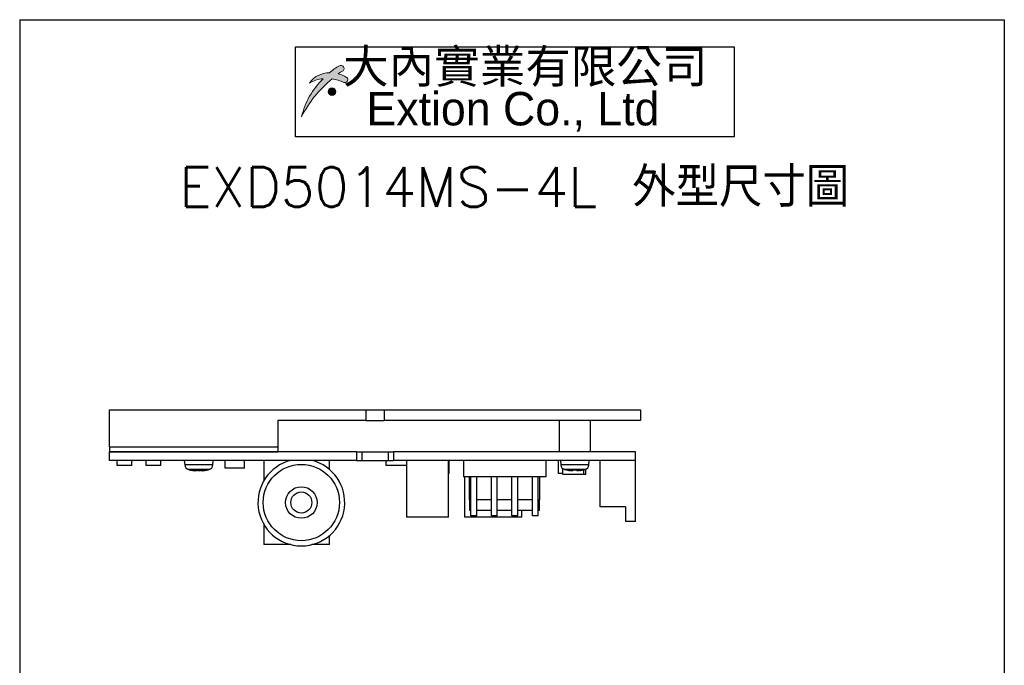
# Model space of a CAD drawing. Header units: millimetres. Extents: x 11 to 199, y 5 to 292.
# Tile 11 of 11: x 11 to 199, y 169 to 292. Entities that reach past the tile are written whole.
import ezdxf

# ---------------------------------------------------------------- set-up
doc = ezdxf.new("R2010")
doc.units = ezdxf.units.MM
doc.layers.add('圖框', color=7, linetype='Continuous', lineweight=30)
doc.layers.add('圖框文字', color=5, linetype='Continuous')
doc.layers.add('標註文字', color=5, linetype='Continuous')
doc.styles.add('SLDTEXTSTYLE0', font='kaiu.ttf', dxfattribs={"bigfont": 'bigfont'})
doc.styles.add('SLDTEXTSTYLE1', font='EXTION_0.TTF')
doc.styles.add('SLDTEXTSTYLE2', font='txt', dxfattribs={"bigfont": 'bigfont'})

# ---------------------------------------------------------------- blocks, each defined once
blk = doc.blocks.new('SW_NOTE_0')
at = {"layer": '圖框文字', "color": 0}
for p, q in [((-3.631103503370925, -8.622641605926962), (-3.631103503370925, 8.444941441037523)), ((-3.631103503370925, 8.444941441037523), (79.75950359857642, 8.444941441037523)), ((79.75950359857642, 8.444941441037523), (79.75950359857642, -8.622641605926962)), ((79.75950359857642, -8.622641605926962), (-3.631103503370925, -8.622641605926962))]:
    blk.add_line(p, q, dxfattribs=at)
at = {"layer": '圖框文字', "color": 0, "char_height": 6.349999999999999, "attachment_point": 2}
for s, insert, style in [('  大內實業有限公司', (35.71874999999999, 7.929756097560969), 'SLDTEXTSTYLE0'), ('Extion Co., Ltd', (37.68916256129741, -0.1088260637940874), 'SLDTEXTSTYLE1')]:
    blk.add_mtext(s, dxfattribs=dict(at, insert=insert, style=style))

msp = doc.modelspace()

# ---------------------------------------------------------------- hatches: boundary and pattern name
at = {"layer": '圖框文字'}
h = msp.add_hatch(color=256, dxfattribs=at)
edge = h.paths.add_edge_path(flags=0)
edge.add_arc((73.2304569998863, 280.5938588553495), 0.5485051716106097, 267.2190365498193, 410.4677860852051)
edge.add_arc((73.31561286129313, 280.6970429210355), 0.4147199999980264, 50.46778608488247, 57.79590703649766)
edge.add_arc((70.51539290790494, 276.2510734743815), 5.669039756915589, 57.79590703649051, 75.18194027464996)
edge.add_arc((78.56913306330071, 272.1441008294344), 11.64177546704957, 119.2096347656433, 124.5591796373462, ccw=False)
edge.add_arc((72.65162171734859, 282.6463583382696), 0.4147200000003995, 304.7266095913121, 343.1878444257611)
edge.add_arc((72.45312466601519, 282.7063340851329), 0.6220800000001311, 343.187844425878, 449.8616756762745)
edge.add_arc((72.45362527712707, 282.913693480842), 0.4147199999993, 89.86167567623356, 122.0189632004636)
edge.add_arc((78.02286982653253, 272.7549413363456), 11.99925592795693, 118.8460179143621, 130.2373001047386)
edge.add_arc((70.26711320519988, 277.2532984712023), 4.661585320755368, 89.94125141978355, 144.4858644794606)
edge.add_arc((69.32729538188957, 275.3382511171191), 5.433285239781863, 92.69778937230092, 121.69437059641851, ccw=False)
edge.add_arc((79.59466284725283, 270.0311779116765), 15.03202034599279, 134.430668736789, 166.3346771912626)
edge.add_arc((85.11687937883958, 263.2238935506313), 22.63770662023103, 129.2700746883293, 152.7688304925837, ccw=False)
edge.add_arc((69.86053849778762, 273.4208837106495), 7.386886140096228, 64.46134826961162, 82.78921338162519, ccw=False)
edge.add_arc((73.22396602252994, 280.4602312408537), 0.4147199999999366, 244.4613482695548, 267.2190365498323)
h = msp.add_hatch(color=256, dxfattribs=at)
edge = h.paths.add_edge_path(flags=0)
edge.add_arc((70.79424466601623, 278.3497572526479), 0.7257599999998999, 0, 360)

# ---------------------------------------------------------------- linework, layer by layer
at = {"color": 7, "linetype": 'Continuous', "lineweight": 30}
for p, q in [((28.44944035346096, 210.8885342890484), (28.44944035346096, 217.8885346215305)), ((28.44944035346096, 217.8885346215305), (77.19943856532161, 217.8885346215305)), ((77.19943856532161, 217.8885346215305), (77.19943856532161, 215.888534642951)), ((77.19943856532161, 217.8885346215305), (80.69944193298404, 217.8885346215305)), ((80.69944193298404, 217.8885346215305), (129.449443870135, 217.8885346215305)), ((80.69944193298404, 217.8885346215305), (80.69944193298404, 215.888534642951)), ((129.449443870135, 217.8885346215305), (129.449443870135, 215.888534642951)), ((60.44944187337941, 215.888534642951), (60.44944187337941, 210.8885342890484)), ((77.19943856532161, 215.888534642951), (60.44944187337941, 215.888534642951)), ((77.19943856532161, 215.888534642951), (80.69944193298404, 215.888534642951)), ((129.449443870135, 215.888534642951), (80.69944193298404, 215.888534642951)), ((113.9494422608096, 215.888534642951), (113.9494422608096, 209.8885350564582)), ((119.9494395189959, 209.8885350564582), (119.9494395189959, 215.888534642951)), ((28.44944035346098, 210.8885342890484), (28.44944035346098, 209.8885350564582)), ((28.44944035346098, 210.8885342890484), (60.44944187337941, 210.8885342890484)), ((28.44944035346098, 208.2885349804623), (28.44944035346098, 209.8885350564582)), ((75.44943874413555, 209.8885350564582), (28.44944035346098, 209.8885350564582)), ((28.44944035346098, 209.8885350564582), (60.44944187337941, 209.8885350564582)), ((60.44944187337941, 210.8885342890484), (60.44944187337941, 209.8885350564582)), ((75.44943874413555, 209.8885350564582), (75.44943874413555, 208.2885349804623)), ((75.44943874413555, 209.8885350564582), (76.44944077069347, 209.8885350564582)), ((76.44944077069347, 209.8885350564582), (76.44944077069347, 208.2885349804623)), ((76.44944077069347, 209.8885350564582), (81.44943972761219, 209.8885350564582)), ((81.44943972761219, 209.8885350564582), (81.44943972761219, 208.2885349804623)), ((81.44943972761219, 209.8885350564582), (82.44944175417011, 209.8885350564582)), ((82.44944175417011, 209.8885350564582), (82.44944175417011, 208.2885349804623)), ((128.4494418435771, 209.8885350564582), (82.44944175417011, 209.8885350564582)), ((128.4494418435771, 208.2885349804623), (128.4494418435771, 209.8885350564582)), ((75.44943874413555, 208.2885349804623), (28.44944035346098, 208.2885349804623)), ((29.94944036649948, 207.2885348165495), (29.94944036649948, 208.2885349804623)), ((32.74944049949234, 207.2885348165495), (32.74944049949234, 208.2885349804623)), ((35.4494405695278, 207.2885348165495), (35.4494405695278, 208.2885349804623)), ((38.24944046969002, 207.2885348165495), (38.24944046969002, 208.2885349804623)), ((42.69944036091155, 208.2885349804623), (42.77356525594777, 207.441285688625)), ((48.125315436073, 207.441285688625), (48.1994412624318, 208.2885349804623)), ((50.44944023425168, 206.7885347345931), (50.44944023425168, 208.2885349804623)), ((54.14943953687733, 206.7885347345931), (54.14943953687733, 208.2885349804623)), ((57.79943985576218, 208.2885349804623), (57.79943985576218, 204.4043573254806)), ((70.29944097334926, 206.5686615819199), (70.29944097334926, 208.2885349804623)), ((75.44943874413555, 208.2885349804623), (76.44944077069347, 208.2885349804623)), ((76.44944077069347, 208.2885349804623), (81.44943972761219, 208.2885349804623)), ((81.04944040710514, 207.2885348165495), (81.04944040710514, 208.2885349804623)), ((81.44943972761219, 208.2885349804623), (82.44944175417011, 208.2885349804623)), ((128.4494418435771, 208.2885349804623), (82.44944175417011, 208.2885349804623)), ((84.94943936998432, 208.2885349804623), (84.94943936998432, 197.4885337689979)), ((92.9494369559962, 197.4885337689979), (92.9494369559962, 208.2885349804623)), ((93.04943864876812, 205.7885345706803), (93.04943864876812, 208.2885349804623)), ((95.74943965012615, 208.2885349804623), (95.74943965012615, 205.1885346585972)), ((111.4494371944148, 208.2885349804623), (111.4494371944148, 205.1885346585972)), ((113.8494405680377, 205.7885345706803), (113.8494405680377, 208.2885349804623)), ((114.1994390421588, 208.2885349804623), (114.2735648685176, 207.441285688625)), ((119.625316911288, 207.441285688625), (119.6994427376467, 208.2885349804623)), ((121.749440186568, 199.4885340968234), (121.749440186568, 208.2885349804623)), ((128.4494418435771, 196.6885351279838), (128.4494418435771, 208.2885349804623)), ((32.74944049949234, 207.2885348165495), (29.94944036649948, 207.2885348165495)), ((38.24944046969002, 207.2885348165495), (35.4494405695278, 207.2885348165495)), ((43.64944060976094, 206.5338655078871), (43.64944060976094, 206.5239208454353)), ((44.70655878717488, 206.3292455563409), (44.68945411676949, 206.3303836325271)), ((45.0827739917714, 206.5338655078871), (45.0827739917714, 206.3585077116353)), ((45.14547994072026, 206.3585077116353), (45.0827739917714, 206.3721907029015)), ((45.81610670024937, 206.3585077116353), (45.81610670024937, 206.5338655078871)), ((46.38876391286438, 206.3585077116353), (46.46420476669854, 206.3721907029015)), ((47.24944008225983, 206.5239208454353), (47.24944008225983, 206.5338655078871)), ((54.14943953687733, 206.7885347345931), (50.44944023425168, 206.7885347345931)), ((84.94943936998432, 207.2885348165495), (81.04944040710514, 207.2885348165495)), ((114.6494392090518, 205.5885349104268), (114.6494392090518, 206.7440920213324)), ((115.1494402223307, 206.5338655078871), (115.1494402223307, 206.5239208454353)), ((116.5827754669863, 206.5338655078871), (116.5827754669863, 206.3585077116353)), ((117.3161063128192, 206.3585077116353), (117.3161063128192, 206.5338655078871)), ((118.6494398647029, 205.5885349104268), (118.6494398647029, 206.5080073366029)), ((118.7494415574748, 206.5239208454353), (118.7494415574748, 206.5338655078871)), ((119.0494391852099, 205.5885349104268), (119.0494391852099, 206.6210652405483)), ((93.04943864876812, 205.7885345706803), (92.9494369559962, 205.7885345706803)), ((111.4494371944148, 205.1885346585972), (95.74943965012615, 205.1885346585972)), ((96.04943727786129, 197.4885337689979), (96.04943727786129, 205.1885346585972)), ((96.9494376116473, 200.7885337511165), (96.9494376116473, 205.1885346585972)), ((97.19944184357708, 197.7885351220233), (97.19944184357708, 205.1885346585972)), ((98.29943811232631, 197.7885351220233), (98.29943811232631, 205.1885346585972)), ((101.0994408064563, 197.7885351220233), (101.0994408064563, 205.1885346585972)), ((102.1994370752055, 197.7885351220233), (102.1994370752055, 205.1885346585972)), ((104.9994397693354, 197.7885351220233), (104.9994397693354, 205.1885346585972)), ((106.0994434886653, 197.7885351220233), (106.0994434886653, 205.1885346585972)), ((108.8994387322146, 197.7885351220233), (108.8994387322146, 205.1885346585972)), ((109.9994424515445, 197.7885351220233), (109.9994424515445, 205.1885346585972)), ((110.2494392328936, 205.1885346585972), (110.2494392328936, 200.7885337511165)), ((114.6494392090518, 205.7885345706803), (113.8494405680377, 205.7885345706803)), ((118.6494398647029, 205.5885349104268), (114.6494392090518, 205.5885349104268)), ((119.0494391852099, 205.5885349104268), (118.6494398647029, 205.5885349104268)), ((97.19944184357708, 200.7885337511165), (96.9494376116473, 200.7885337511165)), ((96.9494376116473, 200.7885337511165), (96.9494376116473, 198.7885352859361)), ((101.0994408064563, 200.7885337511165), (98.29943811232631, 200.7885337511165)), ((104.9994397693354, 200.7885337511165), (102.1994370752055, 200.7885337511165)), ((108.8994387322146, 200.7885337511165), (106.0994434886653, 200.7885337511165)), ((110.2494392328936, 200.7885337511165), (109.9994424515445, 200.7885337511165)), ((110.2494392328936, 198.7885352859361), (110.2494392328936, 200.7885337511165)), ((97.19944184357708, 198.7885352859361), (96.9494376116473, 198.7885352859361)), ((101.0994408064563, 198.7885352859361), (98.29943811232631, 198.7885352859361)), ((104.9994397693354, 198.7885352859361), (102.1994370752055, 198.7885352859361)), ((108.8994387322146, 198.7885352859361), (106.0994434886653, 198.7885352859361)), ((106.8494412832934, 197.4885337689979), (106.8494412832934, 198.7885352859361)), ((110.2494392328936, 198.7885352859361), (109.9994424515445, 198.7885352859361)), ((126.5494394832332, 199.4885340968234), (121.749440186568, 199.4885340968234)), ((126.5494394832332, 199.4885340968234), (126.5494394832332, 196.6885351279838)), ((92.9494369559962, 197.4885337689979), (84.94943936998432, 197.4885337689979)), ((106.0494426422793, 197.4885337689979), (96.04943727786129, 197.4885337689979)), ((98.29943811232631, 197.7885351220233), (97.19944184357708, 197.7885351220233)), ((102.1994370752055, 197.7885351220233), (101.0994408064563, 197.7885351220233)), ((106.0994434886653, 197.7885351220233), (104.9994397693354, 197.7885351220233)), ((106.0494426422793, 197.4885337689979), (106.0494426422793, 197.7885351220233)), ((106.8494412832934, 197.4885337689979), (106.0494426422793, 197.4885337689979)), ((109.9994424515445, 197.7885351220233), (108.8994387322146, 197.7885351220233)), ((128.4494418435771, 196.6885351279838), (126.5494394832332, 196.6885351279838)), ((57.79943985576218, 196.1727109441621), (57.79943985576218, 192.2885351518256)), ((70.29944097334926, 192.2885351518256), (70.29944097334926, 194.0084066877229)), ((62.93387522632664, 192.2885351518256), (57.79943985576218, 192.2885351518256)), ((70.29944097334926, 192.2885351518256), (66.96500440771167, 192.2885351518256))]:
    msp.add_line(p, q, dxfattribs=at)
at = {"color": 8, "linetype": 'Continuous', "lineweight": 30}
for p, q in [((48.125315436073, 207.441285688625), (42.77356525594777, 207.441285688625)), ((47.40906690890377, 206.5684259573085), (43.48981285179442, 206.5684259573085)), ((46.38876391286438, 206.3615419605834), (46.38876391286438, 206.3585077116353)), ((119.625316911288, 207.441285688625), (114.2735648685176, 207.441285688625)), ((118.9090702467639, 206.5684259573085), (114.9898115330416, 206.5684259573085))]:
    msp.add_line(p, q, dxfattribs=at)
at = {"color": 7, "linetype": 'Continuous', "lineweight": 30}
for radius in [7.250000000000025, 3, 2]:
    msp.add_circle((64.94944035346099, 200.2885346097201), radius, dxfattribs=at)
for centre, radius, start, end in [((64.94944035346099, 200.2885346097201), 8.249999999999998, 104.1411102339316, 75.8588897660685), ((43.76975972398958, 207.5284414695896), 1.000000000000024, 185.0000000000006, 253.7429721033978), ((45.44944035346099, 213.2885346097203), 7.00000000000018, 253.7429721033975, 255.0994033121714), ((45.44944035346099, 213.2885346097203), 6.990390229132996, 255.0784436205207, 262.4649655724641), ((45.44944035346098, 213.2885346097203), 7.000000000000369, 255.0994033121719, 263.7628770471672), ((45.44944035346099, 213.2885346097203), 6.764613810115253, 266.8928376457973, 273.1071623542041), ((45.44944035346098, 213.2885346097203), 7.000000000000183, 276.2199906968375, 284.9005966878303), ((45.44944035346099, 213.2885346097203), 6.990390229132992, 277.5350344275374, 284.9215563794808), ((45.44944035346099, 213.2885346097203), 7.000000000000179, 284.9005966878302, 286.257027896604), ((47.1291209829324, 207.5284414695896), 1.000000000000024, 286.2570278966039, 355.000000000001), ((115.2697597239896, 207.5284414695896), 1.000000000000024, 185.0000000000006, 253.7429721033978), ((116.949440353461, 213.2885346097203), 7.00000000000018, 253.7429721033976, 255.0994033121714), ((116.949440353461, 213.2885346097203), 6.990390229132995, 255.0784436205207, 262.4649655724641), ((116.949440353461, 213.2885346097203), 6.764613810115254, 266.8928376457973, 273.107162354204), ((116.949440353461, 213.2885346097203), 6.990390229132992, 277.5350344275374, 284.9215563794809), ((116.949440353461, 213.2885346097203), 7.00000000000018, 284.9005966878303, 286.257027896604), ((118.6291209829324, 207.5284414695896), 1.000000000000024, 286.2570278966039, 355.000000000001)]:
    msp.add_arc(centre, radius, start, end, dxfattribs=at)
for points, knots in [([(45.0827739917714, 206.3585077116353), (45.07685347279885, 206.3512134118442), (45.06500334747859, 206.3366136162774), (44.97176011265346, 206.327291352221), (44.83450693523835, 206.3290322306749), (44.67975209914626, 206.3404380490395), (44.5761637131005, 206.3531733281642), (44.53277399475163, 206.3585077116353)], [0, 0, 0, 0, 0.2130381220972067, 0.4264032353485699, 0.6377733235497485, 0.8482753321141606, 1, 1, 1, 1]), ([(45.8381958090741, 206.3482575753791), (45.81340376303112, 206.3448522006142), (45.73711876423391, 206.3343738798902), (45.58119902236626, 206.3275045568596), (45.39882049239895, 206.3289751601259), (45.24729683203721, 206.3404477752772), (45.17553756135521, 206.3531761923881), (45.14547994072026, 206.3585077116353)], [0, 0, 0, 0, 0.1154642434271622, 0.3552828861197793, 0.5928634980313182, 0.8294637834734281, 1, 1, 1, 1]), ([(46.36610669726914, 206.3585077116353), (46.30498194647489, 206.3512134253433), (46.1826398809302, 206.3366138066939), (46.01856238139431, 206.3272913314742), (45.89453675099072, 206.3290321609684), (45.8263744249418, 206.3404382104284), (45.81913787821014, 206.3531733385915), (45.81610670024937, 206.3585077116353)], [0, 0, 0, 0, 0.2130415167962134, 0.4264056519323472, 0.6377753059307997, 0.8482746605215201, 1, 1, 1, 1]), ([(46.20934275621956, 206.3303780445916), (46.21120778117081, 206.3304407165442), (46.21986554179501, 206.3307316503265), (46.28407839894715, 206.3407738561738), (46.3578591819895, 206.3532724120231), (46.38876391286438, 206.3585077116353)], [0, 0, 0, 0, 0.1376004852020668, 0.6387646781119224, 1, 1, 1, 1]), ([(116.5827754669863, 206.3585077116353), (116.576853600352, 206.3512134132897), (116.5650007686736, 206.3366136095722), (116.4717558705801, 206.3272913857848), (116.3345064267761, 206.3290322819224), (116.1797515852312, 206.34043805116), (116.0761632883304, 206.3531733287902), (116.0327736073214, 206.3585077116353)], [0, 0, 0, 0, 0.2130391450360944, 0.4264056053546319, 0.6377727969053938, 0.8482751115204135, 0.9999999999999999, 0.9999999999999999, 0.9999999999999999, 0.9999999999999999]), ([(117.8661081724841, 206.3585077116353), (117.8049822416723, 206.3512134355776), (117.6826384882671, 206.3366139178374), (117.5185586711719, 206.327291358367), (117.3945360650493, 206.3290321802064), (117.3263767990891, 206.3404382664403), (117.3191383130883, 206.3531733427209), (117.3161063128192, 206.3585077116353)], [0, 0, 0, 0, 0.2130451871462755, 0.4264106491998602, 0.6377768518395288, 0.8482748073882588, 1, 1, 1, 1])]:
    msp.add_open_spline(points, degree=3, knots=knots, dxfattribs=at)
at = {"layer": '圖框', "lineweight": 30}
for p, q in [((11.39999999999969, 291.9999999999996), (198.5999999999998, 291.9999999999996)), ((11.39999999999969, 291.9999999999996), (11.39999999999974, 5.000000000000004)), ((198.5999999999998, 291.9999999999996), (198.5999999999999, 5.000000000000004))]:
    msp.add_line(p, q, dxfattribs=at)
at = {"layer": '圖框文字', "linetype": 'Continuous', "lineweight": 0}
msp.add_circle((70.79424466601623, 278.3497572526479), 0.7257599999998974, dxfattribs=at)
for centre, radius, start, end in [((78.02286982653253, 272.7549413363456), 11.99925592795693, 118.846017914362, 130.2373001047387), ((72.45362527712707, 282.913693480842), 0.4147199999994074, 89.86167567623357, 122.018963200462), ((72.45312466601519, 282.7063340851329), 0.6220800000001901, 343.1878444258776, 89.86167567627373), ((70.26711320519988, 277.2532984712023), 4.661585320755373, 89.94125141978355, 144.4858644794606), ((78.56913306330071, 272.1441008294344), 11.64177546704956, 119.2096347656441, 124.559179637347), ((70.51539290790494, 276.2510734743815), 5.669039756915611, 57.79590703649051, 75.18194027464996), ((72.65162171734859, 282.6463583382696), 0.4147200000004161, 304.7266095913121, 343.1878444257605), ((73.2304569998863, 280.5938588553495), 0.5485051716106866, 267.2190365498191, 50.46778608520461), ((73.31561286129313, 280.6970429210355), 0.4147199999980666, 50.46778608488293, 57.79590703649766), ((79.59466284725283, 270.0311779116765), 15.03202034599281, 134.430668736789, 166.3346771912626), ((85.11687937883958, 263.2238935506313), 22.63770662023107, 129.27007468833, 152.7688304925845), ((69.32729538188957, 275.3382511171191), 5.433285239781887, 92.69778937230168, 121.6943705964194), ((69.86053849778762, 273.4208837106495), 7.386886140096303, 64.46134826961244, 82.78921338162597), ((73.22396602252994, 280.4602312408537), 0.4147199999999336, 244.4613482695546, 267.2190365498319)]:
    msp.add_arc(centre, radius, start, end, dxfattribs=at)

# ---------------------------------------------------------------- block references
at = {"layer": '圖框文字'}
msp.add_blockref('SW_NOTE_0', (67.49135550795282, 278.3820917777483), dxfattribs=at)

# ---------------------------------------------------------------- texts
at = {"layer": '標註文字', "insert": (105.4410618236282, 263.9697427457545), "char_height": 7.5, "attachment_point": 2, "style": 'SLDTEXTSTYLE2'}
msp.add_mtext('EXD5014MS-4L 外型尺寸圖', dxfattribs=at)

doc.saveas('drawing.dxf')
